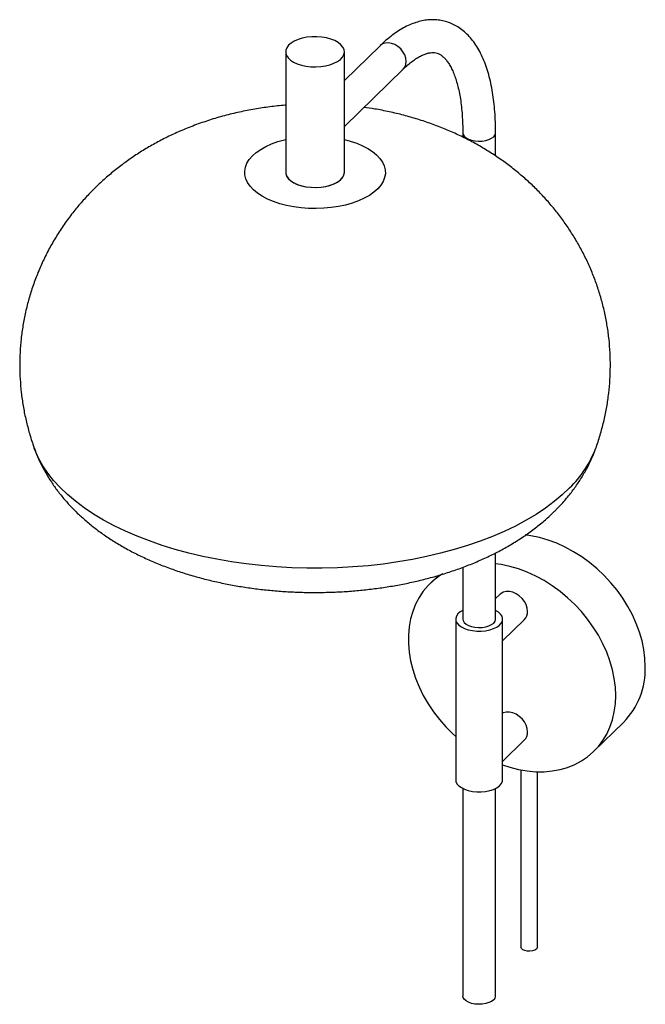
# Paper-space layout '_Trimétrica' of a CAD drawing. Header units: millimetres. Extents: x -651 to -384, y -393 to 27.
import ezdxf

# ---------------------------------------------------------------- set-up
doc = ezdxf.new("R2010")
doc.units = ezdxf.units.MM

psp = doc.layouts.new('_Trimétrica')

# ---------------------------------------------------------------- linework, layer by layer
at = {"color": 7, "linetype": 'Continuous', "lineweight": 25}
for p, q in [((-537.78, 13.61), (-537.78, -37.82)), ((-497.5, 16.22), (-512.78, 1.3)), ((-512.78, -37.82), (-512.78, 13.61)), ((-512.78, -18.26), (-487.72, 6.2)), ((-462.27, -20.93), (-462.27, -22.8)), ((-448.27, -30.83), (-448.27, -20.93)), ((-448.27, -228.36), (-448.27, -200.12)), ((-472.65, -209.74), (-476.2, -213.2)), ((-462.27, -206.29), (-462.27, -228.36)), ((-446.51, -217.9), (-448.27, -219.62)), ((-465.27, -228.36), (-465.27, -296.93)), ((-445.27, -296.93), (-445.27, -228.36)), ((-445.27, -237.65), (-436.04, -228.63)), ((-406.35, -284.76), (-393.75, -272.46)), ((-445.27, -289.08), (-436.04, -280.06)), ((-437.47, -292.72), (-437.47, -368.28)), ((-430.47, -368.28), (-430.47, -293.48)), ((-462.27, -300.61), (-462.27, -389.08)), ((-448.27, -389.08), (-448.27, -300.61))]:
    psp.add_line(p, q, dxfattribs=at)
at = {"color": 7, "linetype": 'Continuous', "lineweight": 25, "flags": 128}
for points in [[(-531.11, 7.91), (-529.16, 7.49), (-527.1, 7.24), (-524.98, 7.17), (-522.87, 7.29), (-520.83, 7.59), (-518.92, 8.06), (-517.2, 8.7), (-515.7, 9.47), (-514.48, 10.36), (-513.57, 11.35), (-513, 12.4), (-512.78, 13.49), (-512.92, 14.58), (-513.42, 15.64), (-514.26, 16.64), (-515.41, 17.56), (-516.85, 18.36), (-518.53, 19.03), (-520.4, 19.54), (-522.42, 19.88), (-524.52, 20.03), (-526.64, 20.01), (-528.72, 19.8), (-530.7, 19.41), (-532.52, 18.85), (-534.14, 18.15), (-535.5, 17.31), (-536.57, 16.37), (-537.32, 15.35), (-537.71, 14.27), (-537.75, 13.18), (-537.43, 12.1), (-536.76, 11.07), (-535.76, 10.1), (-534.46, 9.24), (-532.9, 8.5), (-531.11, 7.91)], [(-537.78, -37.82), (-537.75, -38.25), (-537.43, -39.33), (-536.76, -40.36), (-535.76, -41.33), (-534.46, -42.19), (-532.9, -42.93), (-531.11, -43.52)], [(-537.78, -37.82), (-537.74, -38.34), (-537.39, -39.42), (-536.69, -40.45), (-535.66, -41.4), (-534.34, -42.26), (-532.75, -42.98), (-530.95, -43.56)], [(-531.11, -43.52), (-529.16, -43.94), (-527.1, -44.19), (-524.98, -44.26), (-522.87, -44.14), (-520.83, -43.84), (-518.92, -43.37), (-517.2, -42.73), (-515.7, -41.96), (-514.48, -41.07), (-513.57, -40.08), (-513, -39.03), (-512.78, -37.94), (-512.78, -37.82)], [(-530.95, -43.56), (-528.99, -43.97), (-526.92, -44.2), (-524.8, -44.25), (-522.7, -44.12), (-520.67, -43.81), (-518.77, -43.32), (-517.06, -42.67), (-515.59, -41.89), (-514.39, -40.98), (-513.51, -39.99), (-512.97, -38.94), (-512.78, -37.85), (-512.78, -37.82)], [(-384.45, -248.7), (-384.61, -245.07), (-385.07, -241.39), (-385.84, -237.66), (-386.91, -233.94), (-388.28, -230.23), (-389.92, -226.57), (-391.84, -222.98), (-394.02, -219.48), (-396.44, -216.1), (-399.08, -212.87), (-401.94, -209.81), (-404.98, -206.94), (-408.19, -204.27), (-411.54, -201.83), (-415.01, -199.64), (-418.58, -197.7), (-422.21, -196.04), (-425.9, -194.66), (-429.6, -193.58), (-433.3, -192.8), (-435.6, -192.47)], [(-397.05, -261), (-397.21, -257.37), (-397.67, -253.68), (-398.44, -249.96), (-399.51, -246.24), (-400.88, -242.53), (-402.52, -238.87), (-404.44, -235.27), (-406.62, -231.78), (-409.04, -228.4), (-411.68, -225.17), (-414.54, -222.11), (-417.58, -219.23), (-420.79, -216.57), (-424.14, -214.13), (-427.61, -211.93), (-431.18, -210), (-434.81, -208.34), (-438.5, -206.96), (-442.2, -205.88), (-445.9, -205.1), (-448.27, -204.76)], [(-470.72, -209), (-472.21, -209.95), (-474.75, -211.88), (-477.05, -214.07), (-479.1, -216.5), (-480.88, -219.16), (-482.39, -222.03), (-483.61, -225.09), (-484.53, -228.31), (-485.15, -231.69), (-485.46, -235.18), (-485.46, -238.77), (-485.15, -242.43), (-484.53, -246.14), (-483.61, -249.86), (-482.39, -253.58), (-480.88, -257.27), (-479.1, -260.9), (-477.05, -264.45), (-474.75, -267.89), (-472.21, -271.19), (-469.46, -274.34), (-466.51, -277.32), (-465.27, -278.45)], [(-434.64, -225.07), (-434.8, -223.64), (-435.25, -222.2), (-435.99, -220.81), (-436.98, -219.53), (-438.17, -218.43), (-439.5, -217.55), (-440.91, -216.94), (-442.35, -216.63), (-443.73, -216.63), (-445, -216.93), (-446.09, -217.54), (-446.51, -217.9)], [(-462.27, -224.68), (-463.36, -225.33), (-464.33, -226.18), (-464.97, -227.1), (-465.26, -228.07), (-465.19, -229.04), (-464.76, -230), (-463.98, -230.89), (-462.89, -231.7), (-461.53, -232.38), (-459.94, -232.91)], [(-459.94, -232.91), (-458.18, -233.29), (-456.32, -233.48), (-454.42, -233.49), (-452.55, -233.32), (-450.78, -232.96), (-449.17, -232.44), (-447.78, -231.77), (-446.66, -230.98), (-445.86, -230.09), (-445.39, -229.14), (-445.28, -228.16), (-445.53, -227.19), (-446.14, -226.27), (-447.07, -225.41), (-448.27, -224.68)], [(-462.27, -228.36), (-462.15, -229.03), (-461.69, -229.8), (-460.9, -230.5), (-459.84, -231.09), (-458.54, -231.55)], [(-458.54, -231.55), (-457.08, -231.84), (-455.53, -231.96), (-453.97, -231.9), (-452.47, -231.66), (-451.11, -231.26), (-449.97, -230.71), (-449.08, -230.04), (-448.51, -229.29), (-448.28, -228.49), (-448.27, -228.36)], [(-445.27, -290.58), (-442.2, -291.58), (-438.5, -292.51), (-434.81, -293.14), (-431.18, -293.45), (-427.61, -293.46), (-424.14, -293.15), (-420.79, -292.53), (-417.58, -291.61), (-414.54, -290.39), (-411.68, -288.87), (-409.04, -287.08), (-406.62, -285.02), (-404.44, -282.71), (-402.52, -280.16), (-400.88, -277.39), (-399.51, -274.43), (-398.44, -271.28), (-397.67, -267.98), (-397.21, -264.54), (-397.05, -261)], [(-434.64, -276.5), (-434.8, -275.07), (-435.25, -273.63), (-435.99, -272.24), (-436.98, -270.96), (-438.17, -269.86), (-439.5, -268.98), (-440.91, -268.37), (-442.35, -268.06), (-443.73, -268.06), (-445, -268.36), (-445.27, -268.48)], [(-465.27, -296.93), (-465.19, -297.62), (-464.76, -298.57), (-463.98, -299.47), (-462.89, -300.27), (-461.53, -300.95), (-459.94, -301.49)], [(-459.94, -301.49), (-458.18, -301.86), (-456.32, -302.06), (-454.42, -302.06), (-452.55, -301.89), (-450.78, -301.53), (-449.17, -301.01), (-447.78, -300.34), (-446.66, -299.55), (-445.86, -298.66), (-445.39, -297.71), (-445.27, -296.93)], [(-430.87, -369.12), (-431.57, -369.6), (-432.53, -369.93), (-433.64, -370.08), (-434.79, -370.03), (-435.85, -369.8), (-436.71, -369.4), (-437.27, -368.89), (-437.47, -368.3), (-437.47, -368.28)], [(-430.47, -368.28), (-430.51, -368.56), (-430.87, -369.12)], [(-449.08, -390.76), (-449.97, -391.43), (-451.11, -391.98), (-452.47, -392.38), (-453.97, -392.62), (-455.53, -392.68), (-457.08, -392.56), (-458.54, -392.27), (-459.84, -391.81), (-460.9, -391.22), (-461.69, -390.52), (-462.15, -389.75), (-462.27, -389.08)]]:
    psp.add_lwpolyline(points, dxfattribs=at)
at = {"color": 8, "linetype": 'Continuous', "lineweight": 25, "flags": 128}
for points in [[(-487.72, 6.2), (-487.03, 7.09), (-486.57, 8.23), (-486.42, 9.52), (-486.57, 10.9), (-487.03, 12.29), (-487.77, 13.63), (-488.75, 14.85), (-489.92, 15.88), (-491.23, 16.68), (-492.61, 17.21), (-493.99, 17.43), (-495.3, 17.34), (-496.47, 16.95), (-497.45, 16.26), (-497.5, 16.22)], [(-462.27, -20.93), (-462.15, -21.6), (-461.69, -22.37), (-460.9, -23.07), (-459.84, -23.66), (-458.54, -24.11)], [(-458.54, -24.11), (-457.08, -24.41), (-455.53, -24.53), (-453.97, -24.47), (-452.47, -24.23), (-451.11, -23.82), (-449.97, -23.28), (-449.08, -22.61), (-448.51, -21.86), (-448.28, -21.06), (-448.27, -20.93)], [(-498.55, -44.84), (-500.18, -46.28), (-502.1, -47.63), (-504.3, -48.86), (-506.74, -49.97), (-509.4, -50.93), (-512.24, -51.74), (-515.24, -52.38), (-518.35, -52.86), (-521.55, -53.15), (-524.79, -53.27), (-528.04, -53.21), (-531.25, -52.96), (-534.39, -52.54), (-537.43, -51.95), (-540.32, -51.19), (-543.04, -50.27), (-545.55, -49.21), (-547.82, -48.02), (-549.83, -46.7), (-551.55, -45.28), (-552.96, -43.77), (-554.05, -42.2), (-554.8, -40.57), (-555.2, -38.91), (-555.26, -37.24), (-554.96, -35.57), (-554.31, -33.93), (-553.33, -32.34), (-552.01, -30.81), (-550.38, -29.36), (-548.46, -28.01), (-546.26, -26.78), (-543.82, -25.68), (-541.16, -24.71), (-538.32, -23.91), (-537.78, -23.78)], [(-512.78, -23.78), (-510.23, -24.45), (-507.52, -25.37), (-505.01, -26.43), (-502.73, -27.63), (-500.73, -28.94), (-499.01, -30.36), (-497.59, -31.87), (-496.51, -33.45), (-495.76, -35.07), (-495.35, -36.73), (-495.3, -38.41), (-495.6, -40.07), (-496.25, -41.71), (-497.23, -43.31), (-498.55, -44.84)], [(-416.75, -172.43), (-419.87, -175.38), (-423.3, -178.25), (-427.02, -181.02), (-431.03, -183.69), (-435.3, -186.23), (-439.84, -188.66), (-444.62, -190.96), (-449.64, -193.12), (-454.87, -195.14), (-460.31, -197.01), (-465.93, -198.73), (-471.73, -200.29), (-477.68, -201.69), (-483.77, -202.93), (-489.97, -203.99), (-496.28, -204.88), (-502.67, -205.59), (-509.13, -206.13), (-515.63, -206.49), (-522.17, -206.66), (-528.71, -206.66), (-535.24, -206.47), (-541.74, -206.11), (-548.19, -205.56), (-554.58, -204.84), (-560.89, -203.94), (-567.09, -202.87), (-573.17, -201.63), (-579.11, -200.22), (-584.9, -198.65), (-590.51, -196.93), (-595.94, -195.05), (-601.16, -193.02), (-606.17, -190.85), (-610.94, -188.55), (-615.47, -186.12), (-619.73, -183.56), (-623.72, -180.89), (-627.43, -178.12), (-630.84, -175.25), (-633.95, -172.28), (-636.75, -169.24), (-639.23, -166.12), (-641.37, -162.94), (-643.18, -159.7), (-644.66, -156.42), (-645.04, -155.4)]]:
    psp.add_lwpolyline(points, dxfattribs=at)
at = {"color": 8, "linetype": 'Continuous', "lineweight": 25}
psp.add_arc((-449.42, -138.66), 46.99, 314.0671, 339.1372, dxfattribs=at)
at = {"color": 7, "linetype": 'Continuous', "lineweight": 25}
for centre, radius, start, end in [((-439.45, -225.24), 4.81, 315.2023, 2.0635), ((-417.03, -249.65), 32.59, 315.589, 1.6767), ((-439.45, -276.67), 4.81, 315.2023, 2.0635), ((-450.56, -389.02), 2.29, 310.2102, 358.4279)]:
    psp.add_arc(centre, radius, start, end, dxfattribs=at)
for points, knots in [([(-448.27, -20.93), (-448.28, -20.13), (-448.29, -17.82), (-448.43, -14.09), (-448.75, -9.8), (-449.24, -5.66), (-449.89, -1.69), (-450.72, 2.1), (-451.72, 5.7), (-452.9, 9.09), (-454.27, 12.26), (-455.83, 15.18), (-457.57, 17.83), (-459.48, 20.17), (-461.55, 22.18), (-463.74, 23.86), (-466.03, 25.2), (-468.4, 26.21), (-470.84, 26.9), (-473.33, 27.27), (-475.85, 27.32), (-478.41, 27.08), (-481, 26.54), (-483.62, 25.68), (-486.28, 24.51), (-488.97, 23.03), (-491.68, 21.22), (-494.35, 19.13), (-496.28, 17.39), (-497.32, 16.39), (-497.5, 16.22)], [0, 0, 0, 0, 0.020425, 0.059494, 0.098685, 0.138043, 0.177588, 0.217333, 0.257278, 0.297392, 0.337574, 0.377584, 0.417109, 0.455773, 0.49326, 0.529435, 0.564381, 0.598358, 0.631719, 0.664857, 0.698046, 0.731662, 0.766044, 0.801457, 0.838043, 0.875786, 0.9145, 0.953892, 0.991805, 1, 1, 1, 1]), ([(-487.72, 6.2), (-487.36, 6.54), (-486.35, 7.52), (-484.71, 8.91), (-482.86, 10.29), (-481.11, 11.39), (-479.48, 12.23), (-477.99, 12.81), (-476.64, 13.16), (-475.43, 13.31), (-474.3, 13.27), (-473.25, 13.05), (-472.23, 12.63), (-471.22, 11.98), (-470.25, 11.14), (-469.26, 10.04), (-468.26, 8.64), (-467.27, 6.93), (-466.34, 4.95), (-465.47, 2.69), (-464.69, 0.16), (-464, -2.64), (-463.41, -5.69), (-462.93, -8.98), (-462.58, -12.49), (-462.35, -16.15), (-462.28, -19), (-462.28, -20.6), (-462.27, -20.93)], [0, 0, 0, 0, 0.021165, 0.060191, 0.09901, 0.137673, 0.176317, 0.215141, 0.254577, 0.29539, 0.338952, 0.387724, 0.437415, 0.480234, 0.519871, 0.557813, 0.598027, 0.637285, 0.676176, 0.715019, 0.753949, 0.79307, 0.832427, 0.872027, 0.911861, 0.951911, 0.990149, 1, 1, 1, 1]), ([(-537.78, -9.18), (-537.89, -9.19), (-540.16, -9.33), (-544.58, -9.86), (-551.05, -10.8), (-557.51, -12.06), (-563.95, -13.62), (-570.35, -15.5), (-576.68, -17.7), (-582.68, -20.12), (-588.31, -22.72), (-593.56, -25.46), (-598.61, -28.41), (-603.47, -31.56), (-608.13, -34.92), (-612.57, -38.47), (-616.81, -42.2), (-620.82, -46.12), (-624.61, -50.21), (-628.3, -54.62), (-631.86, -59.36), (-635.24, -64.44), (-638.3, -69.66), (-641.05, -75.02), (-643.47, -80.48), (-645.56, -86.04), (-647.33, -91.67), (-648.77, -97.36), (-649.88, -103.09), (-650.67, -108.84), (-651.13, -114.61), (-651.27, -120.36), (-651.1, -126.09), (-650.61, -131.78), (-649.82, -137.41), (-648.72, -142.97), (-647.31, -148.44), (-646.07, -152.6), (-645.2, -154.89), (-645, -155.42)], [0, 0, 0, 0, 0.001566, 0.032055, 0.062806, 0.093862, 0.125235, 0.156894, 0.188759, 0.220685, 0.249184, 0.277394, 0.305301, 0.332911, 0.360244, 0.387327, 0.414186, 0.440851, 0.467347, 0.493697, 0.522813, 0.551759, 0.580471, 0.608966, 0.637257, 0.66536, 0.693286, 0.721048, 0.748657, 0.776123, 0.803457, 0.830668, 0.857766, 0.884759, 0.911655, 0.938465, 0.965198, 0.991864, 1, 1, 1, 1]), ([(-405.54, -155.41), (-405.46, -155.21), (-404.67, -153.18), (-403.47, -149.22), (-401.96, -143.55), (-400.81, -137.82), (-399.98, -132.07), (-399.47, -126.31), (-399.28, -120.55), (-399.42, -114.82), (-399.86, -109.12), (-400.61, -103.48), (-401.67, -97.91), (-403.02, -92.42), (-404.66, -87.03), (-406.59, -81.75), (-408.79, -76.58), (-411.25, -71.55), (-413.98, -66.66), (-416.95, -61.92), (-420.17, -57.34), (-423.62, -52.93), (-427.3, -48.7), (-431.21, -44.64), (-435.32, -40.77), (-439.65, -37.1), (-444.18, -33.61), (-448.92, -30.33), (-453.86, -27.25), (-459, -24.38), (-464.33, -21.72), (-469.86, -19.29), (-475.57, -17.09), (-481.44, -15.12), (-487.46, -13.4), (-493.6, -11.95), (-499.26, -10.84), (-502.9, -10.33), (-504.44, -10.12)], [0, 0, 0, 0, 0.00308, 0.032182, 0.061112, 0.08988, 0.118499, 0.146978, 0.175328, 0.203559, 0.23168, 0.259699, 0.287626, 0.315471, 0.343246, 0.370963, 0.398633, 0.42627, 0.45389, 0.481511, 0.509151, 0.536833, 0.564582, 0.592426, 0.620398, 0.648535, 0.676876, 0.705463, 0.734339, 0.763542, 0.793104, 0.823039, 0.853342, 0.883979, 0.91489, 0.945997, 0.977195, 1, 1, 1, 1]), ([(-644.98, -155.45), (-644.68, -156.28), (-643.88, -158.53), (-642.26, -162.06), (-640.16, -166.05), (-637.76, -169.94), (-635.08, -173.73), (-632.11, -177.42), (-628.85, -180.99), (-625.31, -184.45), (-621.47, -187.79), (-617.35, -190.99), (-612.95, -194.04), (-608.28, -196.94), (-603.36, -199.66), (-598.23, -202.19), (-592.9, -204.53), (-587.41, -206.66), (-581.79, -208.59), (-576.04, -210.32), (-570.19, -211.85), (-564.26, -213.17), (-558.25, -214.3), (-552.19, -215.23), (-546.08, -215.96), (-539.93, -216.51), (-533.75, -216.86), (-527.56, -217.03), (-521.37, -217), (-515.19, -216.79), (-509.02, -216.39), (-502.89, -215.79), (-496.8, -215), (-490.76, -214.03), (-484.78, -212.85), (-478.87, -211.48), (-473.05, -209.9), (-467.32, -208.12), (-461.69, -206.12), (-456.19, -203.91), (-450.83, -201.48), (-445.63, -198.82), (-440.61, -195.94), (-435.81, -192.84), (-431.27, -189.53), (-427.13, -186.13), (-424.23, -183.47), (-422.74, -181.98), (-422.41, -181.65)], [0, 0, 0, 0, 0.011291, 0.030211, 0.049351, 0.068766, 0.088512, 0.10864, 0.129196, 0.150213, 0.171706, 0.193665, 0.216049, 0.238791, 0.261798, 0.284974, 0.30822, 0.331441, 0.354589, 0.377634, 0.400563, 0.423376, 0.446079, 0.468685, 0.491209, 0.513667, 0.536079, 0.558463, 0.580837, 0.60322, 0.625626, 0.648075, 0.670586, 0.693179, 0.715875, 0.738692, 0.761648, 0.784759, 0.808034, 0.831474, 0.855069, 0.878789, 0.902574, 0.926317, 0.949906, 0.973222, 0.994012, 1, 1, 1, 1]), ([(-422.41, -181.65), (-421.63, -180.84), (-419.66, -178.8), (-416.73, -175.35), (-413.71, -171.31), (-411.03, -167.15), (-408.7, -162.9), (-406.86, -158.99), (-405.94, -156.46), (-405.56, -155.41)], [0, 0, 0, 0, 0.106982, 0.271038, 0.432269, 0.589725, 0.743648, 0.89439, 1, 1, 1, 1])]:
    psp.add_open_spline(points, degree=3, knots=knots, dxfattribs=at)

doc.saveas('drawing.dxf')
